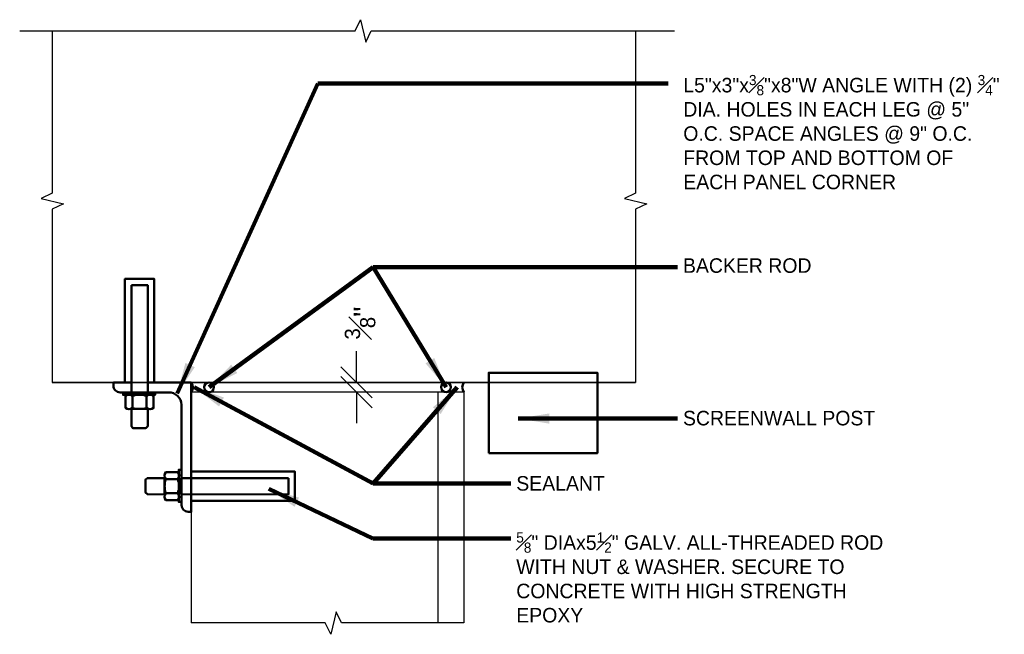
# Model space of a CAD drawing. Extents: x 0.3 to 31.7, y -3.2 to 11.8.
# Tile 4 of 6: x 16.7 to 19.9, y 6.1 to 8.1. Entities that reach past the tile are written whole.
import ezdxf

# ---------------------------------------------------------------- set-up
doc = ezdxf.new("R2010")
doc.units = 0
doc.header["$LTSCALE"] = 0.5
doc.header["$MEASUREMENT"] = 0
doc.layers.get('0').update_dxf_attribs({"lineweight": 9})
doc.layers.get('Defpoints').update_dxf_attribs({"lineweight": 9})
for name, color, linetype, lineweight in [('BR_P_Rail_Object', 230, 'Continuous', 35), ('SC_Scratch6', 7, 'Continuous', 50), ('VG_P_Cells', 3, 'Continuous', 25), ('VG_P_Text', 7, 'Continuous', 25)]:
    doc.layers.add(name, color=color, linetype=linetype, lineweight=lineweight)
doc.styles.add('Font31', font='font31.shx')
doc.styles.add('Slanted-Normal LS 0.50', font='font31.shx')
doc.dimstyles.new('Fract  Slanted', dxfattribs={"dimtxt": 0.1, "dimasz": 0.1, "dimexe": 0.1, "dimexo": 0.03, "dimgap": 0.07, "dimtad": 1, "dimdec": 3, "dimlfac": 12, "dimzin": 3, "dimdsep": 46, "dimlunit": 4, "dimtxsty": 'Slanted-Normal LS 0.50', "dimblk": 'OBLIQUE', "dimcen": 0.09, "dimdle": 0.1, "dimclrd": 97, "dimclre": 97, "dimclrt": 256, "dimaunit": 1, "dimadec": 4, "dimazin": 3, "dimtfac": 1, "dimtdec": 3, "dimtmove": 2, "dimatfit": 3, "dimfxl": 1, "dimfrac": 1, "dimtzin": 3, "dimlwd": -1, "dimlwe": -1, "dimarcsym": 0})

# ---------------------------------------------------------------- blocks, each defined once
blk = doc.blocks.new('PARAPET ATTACHMENT')
at = {"layer": 'SC_Scratch6', "flags": 128}
for points in [[(35.351, 15.265), (35.929, 11.176), (36.549, 11.264), (35.971, 15.353), (35.351, 15.265)], [(36.495, 11.646), (38.157, 11.881)], [(38.157, 11.881), (38.435, 9.916), (38.857, 6.935), (38.738, 6.918)], [(35.875, 11.559), (35.189, 11.462)], [(35.613, 11.131), (35.626, 11.039), (36.852, 11.213), (36.839, 11.305)], [(35.613, 11.131), (35.626, 11.039), (36.852, 11.213), (36.839, 11.305)], [(36.549, 11.264), (37.341, 11.376)], [(36.666, 10.635), (35.988, 10.539)], [(36.019, 10.543), (36.112, 9.884), (36.174, 9.825), (36.675, 9.896), (36.732, 9.971), (36.639, 10.631)], [(42.38, 8.752), (38.291, 8.174), (38.379, 7.554), (42.468, 8.132), (42.38, 8.752)], [(38.246, 8.49), (38.154, 8.477), (38.328, 7.25), (38.42, 7.263)], [(38.246, 8.49), (38.154, 8.477), (38.328, 7.25), (38.42, 7.263)], [(37.658, 8.084), (36.999, 7.991), (36.94, 7.929), (37.011, 7.427), (37.086, 7.371), (37.746, 7.464)], [(37.75, 7.437), (37.654, 8.115)]]:
    blk.add_lwpolyline(points, dxfattribs=at)
for points in [[(35.929, 11.176), (35.494, 11.115, -0.421903), (35.207, 11.336), (35.189, 11.462)], [(37.165, 11.351), (37.341, 11.376, -0.411411), (37.909, 10.972), (38.451, 7.14, 0.385788), (38.738, 6.918, 0.385788)], [(35.776, 10.628), (35.722, 11.01, -0.39919), (35.986, 11.047), (36.04, 10.665)], [(36.581, 10.741), (36.527, 11.124, -0.39919), (36.79, 11.161), (36.844, 10.779)], [(36.537, 11.049), (36.591, 10.667, 0.39919), (36.855, 10.704), (36.801, 11.087)], [(36.537, 11.049), (36.591, 10.667, 0.39919), (36.855, 10.704), (36.801, 11.087)], [(35.733, 10.935), (35.787, 10.553, 0.39919), (36.05, 10.59), (35.996, 10.973)], [(35.733, 10.935), (35.787, 10.553, 0.39919), (36.05, 10.59), (35.996, 10.973)], [(38.05, 8.37), (37.668, 8.316, 0.39919), (37.705, 8.052), (38.088, 8.106)], [(38.05, 8.37), (37.668, 8.316, 0.39919), (37.705, 8.052), (38.088, 8.106)], [(37.743, 8.327), (38.125, 8.381, -0.39919), (38.162, 8.117), (37.78, 8.063)], [(38.164, 7.566), (37.782, 7.512, 0.39919), (37.819, 7.248), (38.201, 7.302)], [(38.164, 7.566), (37.782, 7.512, 0.39919), (37.819, 7.248), (38.201, 7.302)], [(37.856, 7.522), (38.239, 7.576, -0.39919), (38.276, 7.312), (37.894, 7.258)]]:
    blk.add_lwpolyline(points, format="xyb", dxfattribs=at)
at = {"layer": 'SC_Scratch6'}
for centre, radius, start, end in [((36.351, 10.418), 0.727, 75.9986, 120.1014), ((36.2, 11.481), 0.903, 260.4435, 295.6564), ((38.596, 7.902), 0.903, 170.4435, 205.6564), ((37.533, 7.752), 0.727, 345.9986, 30.1014)]:
    blk.add_arc(centre, radius, start, end, dxfattribs=at)
blk = doc.blocks.new('_Oblique')
at = {"color": 0, "linetype": 'ByBlock', "lineweight": -2}
blk.add_line((-0.5, -0.5), (0.5, 0.5), dxfattribs=at)
blk = doc.blocks.new('*D18')
at = {"layer": 'Defpoints', "color": 0, "transparency": 16777216}
for p in [(17.7869, 6.9165), (17.8018, 6.9165), (17.8018, 6.8853)]:
    blk.add_point(p, dxfattribs=at)
at = {"layer": 'VG_P_Text', "color": 97, "transparency": 16777216}
for p, q in [((17.7869, 6.9165), (17.7869, 7.0165)), ((17.7869, 6.8853), (17.7869, 6.7853))]:
    blk.add_line(p, q, dxfattribs=at)
at = {"layer": 'VG_P_Text', "color": 95, "linetype": 'Continuous', "lineweight": 0, "transparency": 16777216}
for p, q in [((17.7784, 6.9165), (17.6869, 6.9165)), ((17.7784, 6.8853), (17.6869, 6.8853))]:
    blk.add_line(p, q, dxfattribs=at)
at = {"layer": 'VG_P_Text', "color": 97, "transparency": 16777216, "xscale": 0.1, "yscale": 0.1, "zscale": 0.1}
for p, rotation in [((17.7869, 6.9165), 270), ((17.7869, 6.8853), 90)]:
    blk.add_blockref('_Oblique', p, dxfattribs=dict(at, rotation=rotation))
at = {"layer": 'VG_P_Text', "transparency": 16777216, "insert": (17.7985, 7.1073), "char_height": 0.07, "attachment_point": 5, "rotation": 90, "style": 'Font31'}
blk.add_mtext('{\\H0.7x;\\S3#8;}"', dxfattribs=at)

msp = doc.modelspace()

# ---------------------------------------------------------------- linework, layer by layer
at = {"layer": 'BR_P_Rail_Object', "flags": 128}
msp.add_lwpolyline([(18.683382, 6.916514), (16.810142, 6.916514)], dxfattribs=at)
at = {"layer": 'SC_Scratch6'}
for p, q in [((17.256521, 6.916514), (17.256521, 6.885264)), ((17.256527, 6.885264), (17.256527, 6.916514))]:
    msp.add_line(p, q, dxfattribs=at)
at = {"layer": 'SC_Scratch6', "flags": 128}
for points in [[(17.043648, 6.916514), (17.043648, 7.249284), (17.13749, 7.249284), (17.13749, 6.916514)], [(18.211836, 6.689356), (18.560794, 6.689355), (18.560794, 6.947736), (18.211836, 6.947736), (18.211836, 6.689356)], [(17.256527, 6.629836), (17.589297, 6.629836), (17.589297, 6.535993), (17.256527, 6.535994)]]:
    msp.add_lwpolyline(points, dxfattribs=at)
at = {"layer": 'SC_Scratch6'}
for centre in [(17.313852, 6.900896), (18.074562, 6.900896)]:
    msp.add_circle(centre, 0.015664, dxfattribs=at)
for centre, start, end in [((17.235692, 6.900889), 323.124802, 36.875114), ((18.152722, 6.900888), 143.124802, 216.875114)]:
    msp.add_arc(centre, 0.026038, start, end, dxfattribs=at)
at = {"layer": 'VG_P_Cells'}
for p, q in [((17.256527, 6.885264), (17.256527, 6.143525)), ((18.048128, 6.885264), (18.048127, 6.143524)), ((18.131428, 6.885264), (18.131427, 6.143524))]:
    msp.add_line(p, q, dxfattribs=at)
at = {"layer": 'VG_P_Cells', "flags": 128}
msp.add_lwpolyline([(18.131428, 6.885264), (17.256527, 6.885264)], dxfattribs=at)
at = {"layer": 'VG_P_Text', "flags": 128}
for points in [[(16.705669, 8.045947), (17.782473, 8.045947), (17.799864, 8.082018), (17.817255, 8.009875), (17.834647, 8.045947), (18.808045, 8.045947)], [(16.810448, 8.045947), (16.810447, 7.52509), (16.774376, 7.507699), (16.846519, 7.490307), (16.810447, 7.472916), (16.810447, 6.916514)], [(18.683383, 8.045947), (18.683383, 7.525089), (18.647311, 7.507698), (18.719454, 7.490307), (18.683383, 7.472916), (18.683382, 6.916514)], [(18.131427, 6.143524), (17.739127, 6.143525), (17.721736, 6.179596), (17.704345, 6.107453), (17.686953, 6.143525), (17.256527, 6.143525)]]:
    msp.add_lwpolyline(points, dxfattribs=at)

# ---------------------------------------------------------------- block references
at = {"xscale": 0.08333333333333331, "yscale": 0.08333333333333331, "zscale": 0.08333333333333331, "rotation": 351.9499583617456}
msp.add_blockref('PARAPET ATTACHMENT', (13.969458, 6.381437), dxfattribs=at)

# ---------------------------------------------------------------- texts
at = {"layer": 'VG_P_Text', "style": 'Slanted-Normal LS 0.50'}
for s, height, p in [('BACKER ROD', 0.0466667, (18.835318, 7.268574)), ('SCREENWALL POST', 0.04666667, (18.835318, 6.778396)), ('SEALANT', 0.0466667, (18.300039, 6.568699))]:
    msp.add_text(s, height=height, rotation=359.999958, dxfattribs=at).set_placement(p)
at = {"layer": 'VG_P_Text', "char_height": 0.046666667, "attachment_point": 1, "rotation": 359.999958, "line_spacing_factor": 1.5, "style": 'Slanted-Normal LS 0.50'}
for s, insert, width in [('\\A1;\\pxsm1;L5"x3"x{\\H0.7x;\\S3#8;}"x8"W ANGLE WITH (2) {\\H0.7x;\\S3#4;}" DIA. HOLES IN EACH LEG @ 5" O.C. SPACE ANGLES @ 9" O.C. FROM TOP AND BOTTOM OF EACH PANEL CORNER', (18.836262, 7.904384), 1.04791247), ('\\A1;\\pxsm1;{\\H0.7x;\\S5#8;}" DIAx5{\\H0.7x;\\S1#2;}" GALV. ALL-THREADED ROD WITH NUT & WASHER. SECURE TO CONCRETE WITH HIGH STRENGTH EPOXY', (18.300039, 6.434579), 1.26360086)]:
    msp.add_mtext(s, dxfattribs=dict(at, insert=insert, width=width))

# ---------------------------------------------------------------- dimensions: what is measured, and where the dimension line sits
at = {"layer": 'VG_P_Text'}
dim = msp.add_linear_dim(base=(17.786894, 6.916514), p1=(17.801758, 6.885264), p2=(17.801758, 6.916514), angle=90, text='{\\H0.7x;\\S3#8;}"', dimstyle='Fract  Slanted', override={"dimtxt": 0.07, "dimexo": 0.023333, "dimgap": 0.023333, "dimlfac": 0.333333, "dimtxsty": 'Font31', "dimblk1": 'Oblique', "dimblk2": 'Oblique', "dimsah": 1, "dimcen": 0, "dimclre": 95, "dimtix": 1, "dimtofl": 0, "dimlwe": 0}, dxfattribs=at)
dim.commit()
dim.dimension.update_dxf_attribs({"geometry": '*D18', "text_midpoint": (17.798479, 7.107332), "dimtype": 160})

# ---------------------------------------------------------------- leaders
for points, override in [([(17.21155, 6.881045), (17.662445, 7.876799), (18.787422, 7.876799)], {"dimscale": 1, "dimtxt": 0.046667, "dimasz": 0.1, "dimgap": 0, "dimtad": 1, "dimclrd": 0, "dimlwd": 65534}), ([(17.313852, 6.900896), (17.840411, 7.286343), (18.81758, 7.286343)], {"dimscale": 1, "dimtxt": 0.046667, "dimasz": 0.1, "dimgap": 0, "dimtad": 1, "dimclrd": 0, "dimlwd": 65534}), ([(18.074562, 6.900896), (17.840411, 7.286343)], {"dimtxt": 0.046667, "dimgap": 0, "dimclrd": 0, "dimlwd": 65534}), ([(17.265699, 6.900895), (17.840411, 6.592096), (18.282301, 6.592096)], {"dimscale": 1, "dimtxt": 0.046667, "dimasz": 0.1, "dimgap": 0, "dimtad": 1, "dimclrd": 0, "dimlwd": 65534}), ([(18.110657, 6.900896), (17.840411, 6.592096)], {"dimtxt": 0.046667, "dimgap": 0, "dimclrd": 0, "dimlwd": 65534}), ([(18.306351, 6.80036), (18.74237, 6.80036), (18.81758, 6.80036)], {"dimscale": 1, "dimtxt": 0.046667, "dimasz": 0.1, "dimgap": 0, "dimtad": 1, "dimclrd": 0, "dimlwd": 65534}), ([(17.505321, 6.574442), (17.839054, 6.414986), (18.282301, 6.414986)], {"dimscale": 1, "dimtxt": 0.046667, "dimasz": 0.1, "dimgap": 0, "dimtad": 1, "dimclrd": 0, "dimlwd": 65534})]:
    msp.add_leader(points, dimstyle='Fract  Slanted', override=override, dxfattribs=at)

doc.saveas('drawing.dxf')
